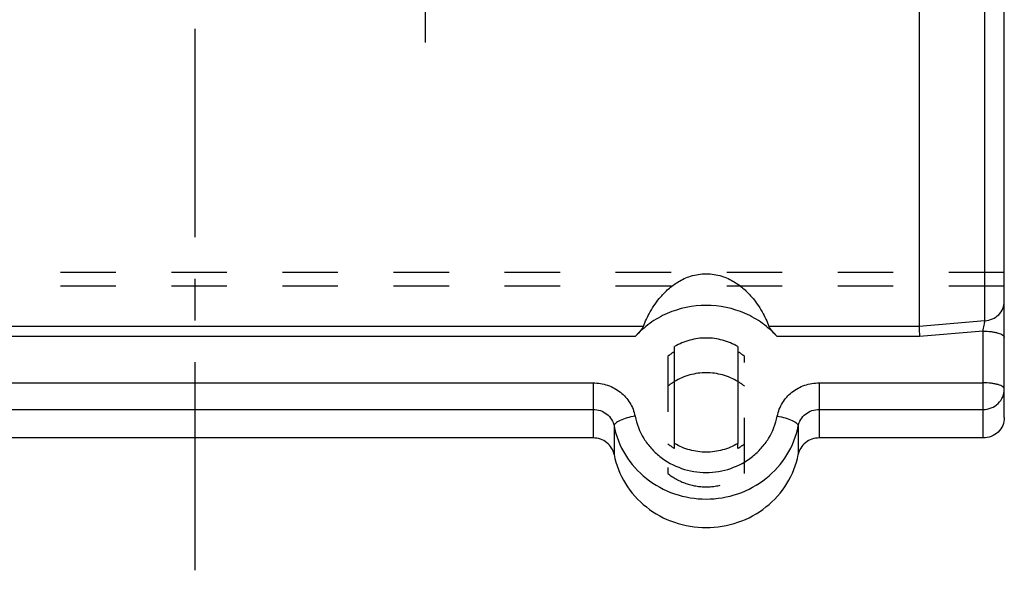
# Model space of a CAD drawing. Header units: millimetres. Extents: x 400 to 600, y 405 to 595.
# Tile 2 of 4: x 479 to 595, y 405 to 470. Entities that reach past the tile are written whole.
import ezdxf

# ---------------------------------------------------------------- set-up
doc = ezdxf.new("R2010")
doc.units = ezdxf.units.MM
doc.header["$LTSCALE"] = 65.185185
doc.linetypes.add('CENTER', pattern=[0.6, 0.375, -0.075, 0.075, -0.075])
doc.linetypes.add('HIDDEN', pattern=[0.2, 0.1, -0.1])
doc.layers.get('0').update_dxf_attribs({"linetype": 'CONTINUOUS'})
for name, color, linetype in [('ACHSEN_S', 7, 'CONTINUOUS'), ('DEFAULT_2', 8, 'HIDDEN'), ('FLAECHEN', 7, 'CONTINUOUS'), ('KONST.EL_MIT_GEO', 7, 'CONTINUOUS')]:
    doc.layers.add(name, color=color, linetype=linetype)

msp = doc.modelspace()

# ---------------------------------------------------------------- linework, layer by layer
at = {"color": 7, "linetype": 'Continuous'}
for p, q in [((585, 492.13), (585, 433.7)), ((552.63, 433.7), (447.37, 433.7)), ((585, 433.7), (567.37, 433.7)), ((551.66, 432.5), (448.34, 432.5)), ((585.04, 432.5), (568.34, 432.5)), ((556.3, 419.95), (556.3, 431.32)), ((563.7, 431.32), (563.7, 419.95))]:
    msp.add_line(p, q, dxfattribs=at)
for points, knots in [([(552.63, 433.7), (552.85, 434.28), (553.43, 435.51), (554.44, 436.98), (555.57, 438.14), (556.73, 439), (558.22, 439.69), (560, 439.97), (561.78, 439.69), (563.27, 439), (564.43, 438.14), (565.56, 436.98), (566.57, 435.51), (567.15, 434.28), (567.37, 433.7)], [0, 0, 0, 0, 0.091782, 0.198985, 0.260588, 0.329812, 0.409485, 0.5, 0.590515, 0.670188, 0.739411, 0.801015, 0.908218, 1, 1, 1, 1]), ([(568.34, 432.5), (567.82, 433.07), (566.65, 434.12), (563.94, 435.67), (560, 436.49), (556.06, 435.67), (553.35, 434.12), (552.18, 433.07), (551.66, 432.5)], [0, 0, 0, 0, 0.123944, 0.249, 0.5, 0.751001, 0.876056, 1, 1, 1, 1]), ([(552.63, 433.7), (552.62, 433.66), (552.57, 433.57), (552.44, 433.39), (552.23, 433.14), (551.95, 432.82), (551.76, 432.61), (551.66, 432.5)], [0, 0, 0, 0, 0.080417, 0.186542, 0.441268, 0.71969, 1, 1, 1, 1]), ([(568.34, 432.5), (568.24, 432.61), (568.05, 432.82), (567.77, 433.14), (567.56, 433.39), (567.43, 433.57), (567.38, 433.66), (567.37, 433.7)], [0, 0, 0, 0, 0.28031, 0.558732, 0.813458, 0.919583, 1, 1, 1, 1]), ([(585, 433.7), (585, 433.63), (585.01, 433.46), (585.02, 433.06), (585.03, 432.73), (585.04, 432.5)], [0, 0, 0, 0, 0.172892, 0.418501, 1, 1, 1, 1]), ([(563.7, 431.32), (563.15, 431.65), (561.94, 432.16), (560, 432.42), (558.06, 432.16), (556.85, 431.65), (556.3, 431.32)], [0, 0, 0, 0, 0.249223, 0.5, 0.750777, 1, 1, 1, 1]), ([(563.7, 427.24), (563.15, 427.57), (561.94, 428.08), (560, 428.34), (558.06, 428.08), (556.85, 427.57), (556.3, 427.24)], [0, 0, 0, 0, 0.249224, 0.5, 0.750776, 1, 1, 1, 1]), ([(563.7, 419.95), (563.15, 419.62), (561.94, 419.11), (560, 418.85), (558.06, 419.11), (556.85, 419.62), (556.3, 419.95)], [0, 0, 0, 0, 0.249227, 0.5, 0.750773, 1, 1, 1, 1])]:
    msp.add_open_spline(points, degree=3, knots=knots, dxfattribs=at)
at = {"layer": 'ACHSEN_S', "color": 2, "linetype": 'CENTER'}
msp.add_line((500, 405.07), (500, 594.93), dxfattribs=at)
at = {"layer": 'DEFAULT_2', "color": 8, "linetype": 'HIDDEN'}
for p, q in [((555.5, 430.18), (555.5, 416.43)), ((564.5, 416.43), (564.5, 430.18)), ((556.3, 419.37), (556.3, 419.95)), ((563.7, 419.37), (563.7, 419.95))]:
    msp.add_line(p, q, dxfattribs=at)
for centre, start, end in [((559.88, 424.72), 120.7733, 128.7426), ((560.12, 424.72), 51.2574, 59.2267), ((559.89, 421.22), 120.7841, 128.7406), ((560.11, 421.22), 51.2594, 59.2159), ((559.88, 425.39), 231.2574, 239.2267), ((560.12, 425.39), 300.7733, 308.7426)]:
    msp.add_arc(centre, 7.01, start, end, dxfattribs=at)
msp.add_open_spline([(555.5, 416.43), (556.13, 415.93), (557.57, 415.13), (560, 414.73), (562.43, 415.13), (563.87, 415.93), (564.5, 416.43)], degree=3, knots=[0, 0, 0, 0, 0.248818, 0.5, 0.751182, 1, 1, 1, 1], dxfattribs=at)
at = {"layer": 'FLAECHEN', "color": 2, "linetype": 'CENTER'}
msp.add_line((527, 500), (527, 467), dxfattribs=at)
at = {"layer": 'KONST.EL_MIT_GEO', "color": 7, "linetype": 'Continuous'}
for p, q in [((595, 422.99), (595, 577.01)), ((592.72, 434.35), (592.72, 565.65)), ((592.72, 434.35), (585, 433.7)), ((592.5, 433.13), (585.04, 432.5)), ((592.5, 420.6), (592.5, 433.13)), ((453.27, 427.07), (546.73, 427.07)), ((546.73, 427.07), (546.73, 420.6)), ((573.27, 427.07), (592.5, 427.07)), ((573.27, 427.07), (573.27, 420.6)), ((453.27, 423.95), (546.73, 423.95)), ((573.27, 423.95), (592.5, 423.95)), ((549.19, 422), (549.19, 418.65)), ((570.81, 422), (570.81, 418.65)), ((546.73, 420.6), (453.27, 420.6)), ((592.5, 420.6), (573.27, 420.6))]:
    msp.add_line(p, q, dxfattribs=at)
at = {"layer": 'KONST.EL_MIT_GEO', "color": 8, "linetype": 'HIDDEN'}
for p, q in [((595, 440.03), (405, 440.03)), ((595, 438.43), (405, 438.43))]:
    msp.add_line(p, q, dxfattribs=at)
at = {"layer": 'KONST.EL_MIT_GEO', "color": 7, "linetype": 'Continuous'}
for points, knots in [([(592.72, 434.35), (593.02, 434.37), (593.62, 434.52), (594.37, 435.02), (594.88, 435.75), (595, 436.32), (595, 436.59)], [0, 0, 0, 0, 0.261789, 0.516319, 0.761448, 1, 1, 1, 1]), ([(592.5, 433.13), (592.55, 433.37), (592.62, 433.7), (592.69, 434.1), (592.71, 434.28), (592.72, 434.35)], [0, 0, 0, 0, 0.577724, 0.82527, 1, 1, 1, 1]), ([(592.5, 433.13), (592.82, 433.13), (593.29, 433.11), (593.87, 433.02), (594.25, 432.93), (594.56, 432.82), (594.83, 432.69), (595, 432.52), (595, 432.4)], [0, 0, 0, 0, 0.352877, 0.51393, 0.657362, 0.778842, 0.875724, 1, 1, 1, 1]), ([(546.73, 427.07), (547.31, 427.07), (548.46, 426.88), (549.98, 426.05), (551.12, 424.78), (551.54, 423.72), (551.65, 423.17)], [0, 0, 0, 0, 0.254428, 0.506503, 0.754908, 1, 1, 1, 1]), ([(568.35, 423.17), (568.46, 423.72), (568.88, 424.78), (570.02, 426.05), (571.54, 426.88), (572.69, 427.07), (573.27, 427.07)], [0, 0, 0, 0, 0.245092, 0.493497, 0.745572, 1, 1, 1, 1]), ([(595, 426.34), (595, 426.45), (594.83, 426.63), (594.56, 426.76), (594.25, 426.87), (593.87, 426.96), (593.29, 427.05), (592.82, 427.07), (592.5, 427.07)], [0, 0, 0, 0, 0.12427, 0.221153, 0.342634, 0.486062, 0.647131, 1, 1, 1, 1]), ([(592.5, 423.95), (592.82, 423.95), (593.48, 424.07), (594.31, 424.6), (594.87, 425.4), (595, 426.03), (595, 426.34)], [0, 0, 0, 0, 0.255098, 0.50724, 0.755142, 1, 1, 1, 1]), ([(546.73, 423.95), (547.02, 423.95), (547.6, 423.86), (548.36, 423.44), (548.93, 422.8), (549.14, 422.27), (549.19, 422)], [0, 0, 0, 0, 0.254434, 0.506503, 0.754903, 1, 1, 1, 1]), ([(551.65, 423.17), (551.33, 423.12), (550.74, 422.98), (550.06, 422.73), (549.62, 422.5), (549.35, 422.31), (549.19, 422.12), (549.19, 422)], [0, 0, 0, 0, 0.343751, 0.646779, 0.77033, 0.870517, 1, 1, 1, 1]), ([(551.65, 423.17), (551.83, 422.25), (552.36, 420.9), (553.5, 419.38), (554.9, 418.05), (557.07, 416.87), (560, 416.39), (562.93, 416.87), (565.1, 418.05), (566.5, 419.38), (567.64, 420.9), (568.17, 422.25), (568.35, 423.17)], [0, 0, 0, 0, 0.12243, 0.184473, 0.246987, 0.372905, 0.5, 0.627095, 0.753013, 0.815527, 0.87757, 1, 1, 1, 1]), ([(568.35, 423.17), (568.67, 423.12), (569.26, 422.98), (569.94, 422.73), (570.38, 422.5), (570.65, 422.31), (570.81, 422.12), (570.81, 422)], [0, 0, 0, 0, 0.343751, 0.646779, 0.77033, 0.870517, 1, 1, 1, 1]), ([(570.81, 422), (570.86, 422.27), (571.07, 422.8), (571.64, 423.44), (572.4, 423.86), (572.98, 423.95), (573.27, 423.95)], [0, 0, 0, 0, 0.245097, 0.493497, 0.745566, 1, 1, 1, 1]), ([(549.19, 422), (549.43, 420.81), (550.34, 418.48), (552.86, 415.67), (556.21, 413.85), (560, 413.22), (563.79, 413.85), (567.14, 415.67), (569.66, 418.48), (570.57, 420.81), (570.81, 422)], [0, 0, 0, 0, 0.122546, 0.246748, 0.372785, 0.5, 0.627215, 0.753252, 0.877454, 1, 1, 1, 1]), ([(595, 422.99), (595, 422.68), (594.87, 422.05), (594.31, 421.25), (593.48, 420.72), (592.82, 420.6), (592.5, 420.6)], [0, 0, 0, 0, 0.244858, 0.49276, 0.744902, 1, 1, 1, 1]), ([(549.19, 418.65), (549.14, 418.92), (548.93, 419.45), (548.36, 420.09), (547.6, 420.51), (547.02, 420.6), (546.73, 420.6)], [0, 0, 0, 0, 0.245097, 0.493497, 0.745566, 1, 1, 1, 1]), ([(573.27, 420.6), (572.98, 420.6), (572.4, 420.51), (571.64, 420.09), (571.07, 419.45), (570.86, 418.92), (570.81, 418.65)], [0, 0, 0, 0, 0.254434, 0.506503, 0.754903, 1, 1, 1, 1]), ([(549.19, 418.65), (549.43, 417.46), (550.34, 415.13), (552.86, 412.32), (556.21, 410.5), (560, 409.87), (563.79, 410.5), (567.14, 412.32), (569.66, 415.13), (570.57, 417.46), (570.81, 418.65)], [0, 0, 0, 0, 0.122546, 0.246748, 0.372785, 0.5, 0.627215, 0.753252, 0.877454, 1, 1, 1, 1])]:
    msp.add_open_spline(points, degree=3, knots=knots, dxfattribs=at)

doc.saveas('drawing.dxf')
